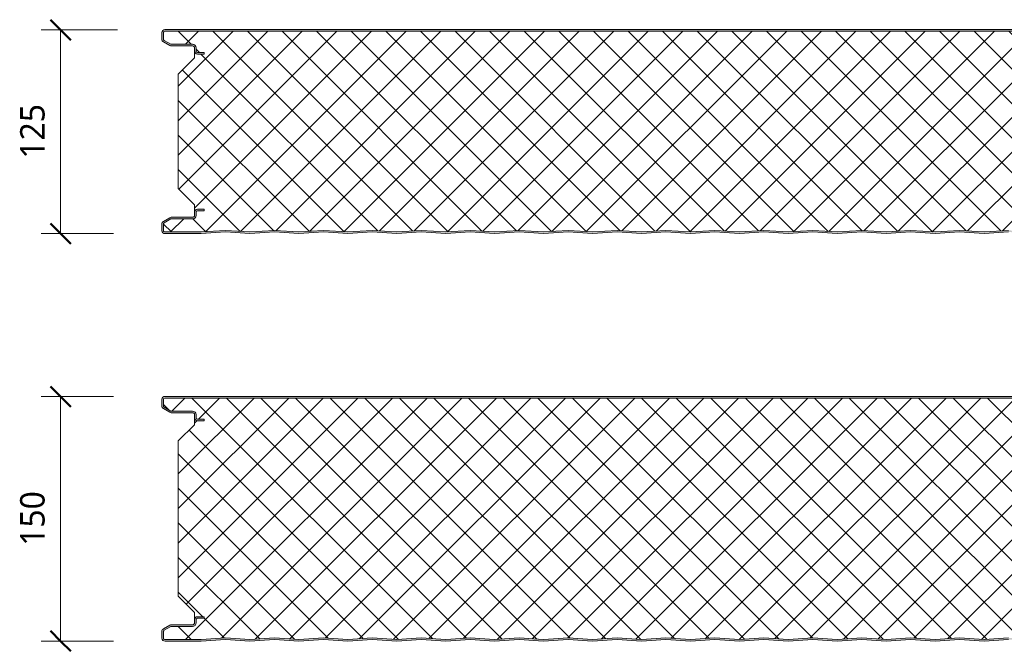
# Model space of a CAD drawing. Header units: millimetres. Extents: x 196 to 3485, y -270 to 1649.
# Tile 2 of 7: x 196 to 800, y 655 to 1043. Entities that reach past the tile are written whole.
import ezdxf

# ---------------------------------------------------------------- set-up
doc = ezdxf.new("R2010")
doc.units = ezdxf.units.MM
for name, color, linetype, lineweight in [('A-ANNO-DIMS', 211, 'Continuous', 9), ('A-ANNO-DIMS-5', 211, 'Continuous', 9), ('A-DETL-GENF', 92, 'Continuous', 13)]:
    doc.layers.add(name, color=color, linetype=linetype, lineweight=lineweight)
doc.styles.add('Yu Gothic', font='Yu Gothic.ttf', dxfattribs={"height": 15})
doc.dimstyles.new('Diagonal', dxfattribs={"dimscale": 304.8, "dimtxt": 17.413553, "dimasz": 0.04101, "dimexe": 0.03937, "dimexo": 0.024606, "dimgap": 0.024606, "dimtad": 1, "dimdec": 0, "dimzin": 0, "dimdsep": 46, "dimtxsty": 'Yu Gothic', "dimblk1": 'OBLIQUE', "dimblk2": 'OBLIQUE', "dimsah": 1, "dimcen": 0.09, "dimazin": 0, "dimtfac": 1, "dimtdec": 4, "dimtix": 1, "dimtmove": 0, "dimatfit": 3, "dimfxl": 1, "dimtvp": 1, "dimtfill": 1, "dimtolj": 1, "dimtzin": 0, "dimarcsym": 2})

# ---------------------------------------------------------------- blocks, each defined once
blk = doc.blocks.new('CR 1100 - FLAT - SATINLINE - CR 1100 125mm - FLAT - SATINLINE-4193648-15 PANEL SIZE AND PROFILE Copy 1 Copy 2 Copy 1')
at = {"layer": 'A-DETL-GENF'}
h = blk.add_hatch(color=256, dxfattribs=at)
h.paths.add_polyline_path([(534, 0), (549.09, 1), (564, 0), (579.09, 1), (594, 0), (609.09, 1), (624, 0), (639.09, 1), (654, 0), (669.09, 1), (684, 0), (699.09, 1), (714, 0), (729.09, 1), (744, 0), (759.09, 1), (774, 0), (789.09, 1), (804, 0), (819.09, 1), (834, 0), (849.09, 1), (864, 0), (879.09, 1), (894, 0), (909.09, 1), (924, 0), (939.09, 1), (954, 0), (969.09, 1), (984, 0), (999.3, 0.98), (1014, 0), (1029.09, 1), (1044, 0), (1059.09, 1), (1073.89, 0), (1096.41, 0.03), (1096.67, 0.06), (1097.1, 0.24), (1097.48, 0.53), (1097.81, 1.03), (1097.94, 1.33), (1098, 1.8), (1098.04, 9.61), (1098.16, 9.9), (1098.35, 10.15), (1098.6, 10.34), (1098.89, 10.46), (1099.2, 10.5), (1118.41, 10.53), (1118.67, 10.56), (1119.1, 10.74), (1119.48, 11.03), (1119.81, 11.53), (1119.94, 11.83), (1120, 12.3), (1119.95, 13.63), (1119.7, 14.19), (1119.3, 14.61), (1118.95, 14.82), (1118.55, 14.95), (1118.2, 15), (1114, 15), (1114, 14), (1118.41, 13.97), (1118.77, 13.77), (1118.98, 13.41), (1119, 13.2), (1118.98, 12.09), (1118.77, 11.73), (1118.41, 11.53), (1118.2, 11.5), (1099.2, 11.5), (1098.63, 11.43), (1098.1, 11.21), (1097.65, 10.86), (1097.3, 10.4), (1097.08, 9.87), (1097, 9.3), (1096.98, 1.59), (1096.77, 1.23), (1096.41, 1.03), (1095.91, 1), (1073.89, 1), (1059, 2.01), (1044, 1), (1029, 2.01), (1014, 1), (999, 2.01), (984, 1), (969, 2.01), (954, 1), (939, 2.01), (924, 1), (909, 2.01), (894, 1), (879, 2.01), (864, 1), (849, 2.01), (834, 1), (819, 2.01), (804, 1), (789, 2.01), (774, 1), (759, 2.01), (744, 1), (729, 2.01), (714, 1), (699, 2.01), (684, 1), (669, 2.01), (654, 1), (639, 2.01), (624, 1), (609, 2.01), (594, 1), (579, 2.01), (564, 1), (549, 2.01), (534, 1), (519, 2.01), (504, 1), (489, 2.01), (474, 1), (459, 2.01), (444, 1), (429, 2.01), (414, 1), (399, 2.01), (384, 1), (369, 2.01), (354, 1), (339, 2.01), (324, 1), (309, 2.01), (294, 1), (279, 2.01), (264, 1), (249, 2.01), (234, 1), (219, 2.01), (204, 1), (189, 2.01), (174, 1), (159, 2.01), (144, 1), (129, 2.01), (114, 1), (99, 2.01), (84, 1), (69, 2.01), (53.89, 1), (39, 2.01), (24.11, 1), (1.51, 1.05), (1.2, 1.27), (1.02, 1.61), (1, 1.8), (1.03, 6.17), (1.23, 6.53), (1.4, 6.65), (5.46, 9), (18.8, 9), (19.37, 9.07), (19.9, 9.29), (20.36, 9.64), (20.71, 10.1), (20.93, 10.63), (21, 11.2), (21.03, 13.41), (21.23, 13.76), (21.59, 13.97), (21.8, 14), (26, 14), (26, 15), (21.8, 15), (21.33, 14.94), (20.9, 14.76), (20.53, 14.47), (20.24, 14.1), (20.06, 13.67), (20, 13.2), (19.96, 10.89), (19.84, 10.6), (19.65, 10.35), (19.37, 10.15), (19.11, 10.04), (18.8, 10), (5.46, 9.97), (5.21, 9.94), (4.78, 9.76), (0.9, 7.52), (0.53, 7.23), (0.16, 6.65), (0.06, 6.43), (0, 5.96), (0.05, 1.38), (0.19, 0.99), (0.43, 0.63), (0.74, 0.35), (1.1, 0.14), (1.7, 0.02), (1.93, 0), (24.74, 0.05), (39.09, 1), (54, 0), (69.09, 1), (84, 0), (99.09, 1), (114, 0), (129.09, 1), (144, 0), (159.09, 1), (174, 0), (189.09, 1), (204, 0), (219.09, 1), (234, 0), (249.09, 1), (264, 0), (279.09, 1), (294, 0), (309.09, 1), (324, 0), (339.09, 1), (354, 0), (369.09, 1), (384, 0), (399.09, 1), (414, 0), (429.09, 1), (444, 0), (459.09, 1), (474, 0), (489.09, 1), (504, 0), (519.09, 1), (526.54, 0.5)])
h.paths.add_polyline_path([(1118.2, 110.14), (1118.67, 110.2), (1119.1, 110.38), (1119.48, 110.67), (1119.8, 111.14), (1119.94, 111.47), (1120, 111.94), (1119.99, 112.93), (1119.9, 113.41), (1119.76, 113.74), (1119.48, 114.11), (1119, 114.44), (1118.67, 114.58), (1118.2, 114.64), (1098.89, 114.68), (1098.6, 114.8), (1098.35, 114.99), (1098.16, 115.24), (1098.04, 115.53), (1098, 115.84), (1097.97, 123.59), (1097.94, 123.81), (1097.76, 124.24), (1097.48, 124.61), (1097, 124.94), (1096.67, 125.08), (1096.2, 125.14), (1.4, 125.09), (1.33, 125.08), (0.9, 124.9), (0.53, 124.61), (0.2, 124.14), (0.03, 123.59), (0, 123.34), (0, 119.18), (0.06, 118.71), (0.24, 118.28), (0.53, 117.91), (1, 117.56), (4.78, 115.38), (5.21, 115.2), (5.68, 115.14), (19.11, 115.1), (19.4, 114.98), (19.65, 114.79), (19.84, 114.54), (19.96, 114.25), (20, 113.94), (20, 111.94), (20.06, 111.48), (20.24, 111.04), (20.61, 110.61), (20.9, 110.38), (21.49, 110.18), (21.8, 110.14), (26, 110.14), (26, 111.14), (21.59, 111.17), (21.23, 111.38), (21.03, 111.73), (21, 111.94), (21, 113.94), (20.9, 114.56), (20.71, 115.04), (20.36, 115.5), (19.9, 115.85), (19.37, 116.07), (18.8, 116.14), (5.46, 116.14), (1.23, 118.62), (1.03, 118.97), (1, 119.18), (1.04, 123.59), (1.23, 123.91), (1.59, 124.11), (1.8, 124.14), (1096.41, 124.11), (1096.77, 123.91), (1096.98, 123.55), (1097, 123.34), (1097, 115.84), (1097.08, 115.27), (1097.3, 114.74), (1097.65, 114.29), (1098.1, 113.94), (1098.63, 113.72), (1099.2, 113.64), (1118.41, 113.61), (1118.77, 113.41), (1118.98, 113.05), (1119, 112.84), (1118.98, 111.73), (1118.77, 111.38), (1118.41, 111.17), (1118.2, 111.14), (1114, 111.14), (1114, 110.14)])
h = blk.add_hatch(dxfattribs=at)
h.set_pattern_fill('FP_4', color=256, style=0, pattern_type=2)
h.set_pattern_definition([(45, (-283.583, -911.559), (-10.6066, 10.6066), []), (135, (-283.583, -911.559), (-10.6066, -10.6066), [])])
h.paths.add_polyline_path([(864, 1), (879, 2.01), (894, 1), (909, 2.01), (924, 1), (939, 2.01), (954, 1), (969, 2.01), (984, 1), (999.3, 1.99), (1014, 1), (1029, 2.01), (1044, 1), (1059, 2.01), (1073.89, 1), (1096.41, 1.03), (1096.77, 1.23), (1096.9, 1.4), (1097, 1.8), (1097, 9.3), (1097.08, 9.87), (1097.3, 10.4), (1097.65, 10.86), (1098.1, 11.21), (1098.63, 11.43), (1099.2, 11.5), (1118.41, 11.53), (1118.77, 11.73), (1118.9, 11.9), (1119, 12.3), (1119, 13.2), (1118.9, 13.6), (1118.6, 13.89), (1118.2, 14), (1114, 14), (1114, 15), (1118.6, 14.95), (1118.98, 14.82), (1119.33, 14.61), (1119.61, 14.32), (1119.82, 13.98), (1119.96, 13.6), (1120, 13.2), (1120, 17.6), (1110, 27.61), (1110, 97.82), (1120, 107.74), (1120, 111.94), (1119.94, 111.47), (1119.76, 111.04), (1119.48, 110.67), (1119.1, 110.38), (1118.67, 110.2), (1118.2, 110.14), (1114, 110.14), (1114, 111.14), (1118.41, 111.17), (1118.77, 111.38), (1118.9, 111.54), (1119, 111.94), (1119, 112.84), (1118.9, 113.24), (1118.6, 113.53), (1118.2, 113.64), (1099.2, 113.64), (1098.63, 113.72), (1098.1, 113.94), (1097.65, 114.29), (1097.3, 114.74), (1097.08, 115.27), (1097, 115.84), (1097, 123.34), (1096.9, 123.74), (1096.6, 124.03), (1096.2, 124.14), (1.59, 124.11), (1.23, 123.91), (1.11, 123.74), (1, 123.34), (1, 119.18), (1.11, 118.78), (1.4, 118.49), (5.46, 116.14), (18.8, 116.14), (19.37, 116.07), (19.9, 115.85), (20.36, 115.5), (20.71, 115.04), (20.93, 114.51), (21, 113.94), (21, 111.94), (21.11, 111.54), (21.4, 111.25), (21.8, 111.14), (26, 111.14), (26, 110.14), (21.8, 110.14), (21.33, 110.2), (20.9, 110.38), (20.53, 110.67), (20.24, 111.04), (20.06, 111.48), (20, 111.94), (20, 107.74), (10, 97.82), (10, 27.61), (20, 17.6), (20, 13.2), (20.06, 13.67), (20.24, 14.1), (20.61, 14.53), (20.9, 14.76), (21.33, 14.94), (21.8, 15), (26, 15), (26, 14), (21.59, 13.97), (21.23, 13.76), (21.11, 13.6), (21, 13.2), (21, 11.2), (20.93, 10.63), (20.61, 9.97), (20.36, 9.64), (19.9, 9.29), (19.37, 9.07), (18.8, 9), (5.46, 9), (1.23, 6.53), (1.11, 6.36), (1, 5.96), (1, 1.8), (1.09, 1.43), (1.34, 1.14), (1.7, 1.01), (1.89, 1), (24.11, 1), (39, 2.01), (54, 1), (69, 2.01), (84, 1), (99, 2.01), (114, 1), (129, 2.01), (144, 1), (159, 2.01), (174, 1), (189, 2.01), (204, 1), (219, 2.01), (234, 1), (249, 2.01), (264, 1), (279, 2.01), (294, 1), (309, 2.01), (324, 1), (339, 2.01), (354, 1), (369, 2.01), (384, 1), (399, 2.01), (414, 1), (429, 2.01), (444, 1), (459, 2.01), (474, 1), (489, 2.01), (504, 1), (519, 2.01), (534, 1), (549, 2.01), (564, 1), (579, 2.01), (594, 1), (609, 2.01), (624, 1), (639, 2.01), (654, 1), (669, 2.01), (684, 1), (699, 2.01), (714, 1), (729, 2.01), (744, 1), (759, 2.01), (774, 1), (789, 2.01), (804, 1), (819, 2.01), (834, 1), (849, 2.01)])
for p, q in [((0, 123.34), (0, 119.18)), ((1, 123.34), (1, 119.18)), ((1096.2, 125.14), (1.8, 125.14)), ((1096.2, 124.14), (1.8, 124.14)), ((0.9, 117.62), (4.78, 115.38)), ((1.4, 118.49), (5.46, 116.14)), ((5.46, 116.14), (18.8, 116.14)), ((5.68, 115.14), (18.8, 115.14)), ((20, 113.94), (20, 111.94)), ((20, 111.94), (20, 107.74)), ((21, 113.94), (21, 111.94)), ((21.8, 111.14), (26, 111.14)), ((26, 110.14), (21.8, 110.14)), ((26, 111.14), (26, 110.14)), ((20, 107.74), (10, 97.82)), ((10, 97.82), (10, 27.61)), ((10, 27.61), (20, 17.6)), ((20, 17.6), (20, 13.2)), ((20, 13.2), (20, 11.2)), ((21, 13.2), (21, 11.2)), ((21.8, 15), (26, 15)), ((26, 14), (21.8, 14)), ((26, 15), (26, 14)), ((4.78, 9.76), (0.9, 7.52)), ((5.46, 9), (1.4, 6.65)), ((18.8, 9), (5.46, 9)), ((18.8, 10), (5.68, 10)), ((0, 5.96), (0, 1.8)), ((1, 5.96), (1, 1.8)), ((1.89, 1), (24.11, 1)), ((1.93, 0), (24.14, 0)), ((24.11, 1), (39, 2.01)), ((24.14, 0), (39, 1)), ((39, 2.01), (54, 1)), ((39, 1), (54, 0)), ((54, 1), (69, 2.01)), ((54, 0), (69, 1)), ((69, 2.01), (84, 1)), ((69, 1), (84, 0)), ((84, 1), (99, 2.01)), ((84, 0), (99, 1)), ((99, 2.01), (114, 1)), ((99, 1), (114, 0)), ((114, 1), (129, 2.01)), ((114, 0), (129, 1)), ((129, 2.01), (144, 1)), ((129, 1), (144, 0)), ((144, 1), (159, 2.01)), ((144, 0), (159, 1)), ((159, 2.01), (174, 1)), ((159, 1), (174, 0)), ((174, 1), (189, 2.01)), ((174, 0), (189, 1)), ((189, 2.01), (204, 1)), ((189, 1), (204, 0)), ((204, 1), (219, 2.01)), ((204, 0), (219, 1)), ((219, 2.01), (234, 1)), ((219, 1), (234, 0)), ((234, 1), (249, 2.01)), ((234, 0), (249, 1)), ((249, 2.01), (264, 1)), ((249, 1), (264, 0)), ((264, 1), (279, 2.01)), ((264, 0), (279, 1)), ((279, 2.01), (294, 1)), ((279, 1), (294, 0)), ((294, 1), (309, 2.01)), ((294, 0), (309, 1)), ((309, 2.01), (324, 1)), ((309, 1), (324, 0)), ((324, 1), (339, 2.01)), ((324, 0), (339, 1)), ((339, 2.01), (354, 1)), ((339, 1), (354, 0)), ((354, 1), (369, 2.01)), ((354, 0), (369, 1)), ((369, 2.01), (384, 1)), ((369, 1), (384, 0)), ((384, 1), (399, 2.01)), ((384, 0), (399, 1)), ((399, 2.01), (414, 1)), ((399, 1), (414, 0)), ((414, 1), (429, 2.01)), ((414, 0), (429, 1)), ((429, 2.01), (444, 1)), ((429, 1), (444, 0)), ((444, 1), (459, 2.01)), ((444, 0), (459, 1)), ((459, 2.01), (474, 1)), ((459, 1), (474, 0)), ((474, 1), (489, 2.01)), ((474, 0), (489, 1)), ((489, 2.01), (504, 1)), ((489, 1), (504, 0)), ((504, 1), (519, 2.01)), ((504, 0), (519, 1))]:
    blk.add_line(p, q, dxfattribs=at)
for centre, radius, start, end in [((1.8, 123.34), 1.8, 90, 180), ((1.8, 123.34), 0.8, 90, 180), ((1.8, 123.34), 0.8, 150, 180), ((1.8, 119.18), 1.8, 180, 240), ((1.8, 119.18), 0.8, 180, 210), ((1.8, 119.18), 0.8, 180, 240), ((5.68, 116.94), 1.8, 240, 270), ((18.8, 113.94), 2.2, 0, 90), ((18.8, 113.94), 1.2, 0, 90), ((21.8, 111.94), 1.8, 180, 270), ((21.8, 111.94), 0.8, 180, 210), ((21.8, 111.94), 0.8, 180, 270), ((21.8, 13.2), 1.8, 90, 180), ((21.8, 13.2), 0.8, 90, 180), ((21.8, 13.2), 0.8, 150, 180), ((1.8, 5.96), 1.8, 120, 180), ((1.8, 5.96), 0.8, 120, 180), ((1.8, 5.96), 0.8, 150, 180), ((5.68, 8.2), 1.8, 90, 120), ((18.8, 11.2), 1.2, 270, 360), ((18.8, 11.2), 2.2, 270, 360), ((1.8, 1.8), 1.8, 180, 274.15316), ((1.8, 1.8), 0.8, 180, 276.23145)]:
    blk.add_arc(centre, radius, start, end, dxfattribs=at)
blk = doc.blocks.new('CR 1100 - FLAT - SATINLINE - CR 1100 150mm - FLAT - SATINLINE-4193650-15 PANEL SIZE AND PROFILE Copy 1 Copy 2 Copy 1')
at = {"layer": 'A-DETL-GENF'}
h = blk.add_hatch(color=256, dxfattribs=at)
h.paths.add_polyline_path([(1044, 0), (1059.09, 1), (1073.89, 0), (1096.41, 0.03), (1096.67, 0.06), (1097.1, 0.24), (1097.48, 0.53), (1097.81, 1.03), (1097.94, 1.33), (1098, 1.8), (1098.04, 9.61), (1098.16, 9.9), (1098.35, 10.15), (1098.6, 10.34), (1098.89, 10.46), (1099.2, 10.5), (1118.41, 10.53), (1118.67, 10.56), (1119.1, 10.74), (1119.48, 11.03), (1119.85, 11.61), (1119.94, 11.83), (1120, 12.49), (1119.95, 13.63), (1119.7, 14.19), (1119.3, 14.61), (1118.95, 14.82), (1118.55, 14.95), (1118.2, 15), (1114, 15), (1114, 14), (1118.41, 13.97), (1118.77, 13.77), (1118.98, 13.41), (1119, 13.2), (1118.98, 12.09), (1118.77, 11.73), (1118.41, 11.53), (1118.2, 11.5), (1099.2, 11.5), (1098.63, 11.43), (1098.1, 11.21), (1097.65, 10.86), (1097.3, 10.4), (1097.08, 9.87), (1097, 9.3), (1096.98, 1.59), (1096.77, 1.23), (1096.41, 1.03), (1095.91, 1), (1073.89, 1), (1059, 2.01), (1044, 1), (1029, 2.01), (1014, 1), (999, 2.01), (984, 1), (969, 2.01), (954, 1), (939, 2.01), (924, 1), (909, 2.01), (894, 1), (879, 2.01), (864, 1), (849, 2.01), (834, 1), (819, 2.01), (804, 1), (789, 2.01), (774, 1), (759, 2.01), (744, 1), (729, 2.01), (714, 1), (699, 2.01), (684, 1), (669, 2.01), (654, 1), (639, 2.01), (624, 1), (609, 2.01), (594, 1), (579, 2.01), (564, 1), (549, 2.01), (534, 1), (519, 2.01), (504, 1), (489, 2.01), (474, 1), (459, 2.01), (444, 1), (429, 2.01), (414, 1), (399, 2.01), (384, 1), (369, 2.01), (354, 1), (339, 2.01), (324, 1), (309, 2.01), (294, 1), (279, 2.01), (264, 1), (249, 2.01), (234, 1), (219, 2.01), (204, 1), (189, 2.01), (174, 1), (159, 2.01), (144, 1), (129, 2.01), (114, 1), (99, 2.01), (84, 1), (69, 2.01), (53.89, 1), (39, 2.01), (24.11, 1), (1.51, 1.05), (1.2, 1.27), (1.02, 1.61), (1, 1.8), (1.03, 6.17), (1.23, 6.53), (1.4, 6.65), (5.46, 9), (18.8, 9), (19.37, 9.07), (19.9, 9.29), (20.36, 9.64), (20.71, 10.1), (20.93, 10.63), (21, 11.2), (21.03, 13.41), (21.23, 13.76), (21.59, 13.97), (21.8, 14), (26, 14), (26, 15), (21.8, 15), (21.33, 14.94), (20.9, 14.76), (20.53, 14.47), (20.2, 14), (20.06, 13.67), (20, 13.2), (19.96, 10.89), (19.84, 10.6), (19.65, 10.35), (19.37, 10.15), (19.11, 10.04), (18.8, 10), (5.46, 9.97), (5.21, 9.94), (4.78, 9.76), (0.9, 7.52), (0.53, 7.23), (0.16, 6.65), (0.06, 6.43), (0, 5.96), (0.05, 1.38), (0.19, 0.99), (0.43, 0.63), (0.74, 0.35), (1.1, 0.14), (1.7, 0.02), (1.93, 0), (24.74, 0.05), (39.09, 1), (54, 0), (69.09, 1), (84, 0), (99.09, 1), (114, 0), (129.09, 1), (144, 0), (159.09, 1), (174, 0), (189.09, 1), (204, 0), (219.09, 1), (234, 0), (249.09, 1), (264, 0), (279.09, 1), (294, 0), (309.09, 1), (324, 0), (339.09, 1), (354, 0), (369.09, 1), (384, 0), (399.09, 1), (414, 0), (429.09, 1), (444, 0), (459.09, 1), (474, 0), (489.09, 1), (504, 0), (519.09, 1), (534, 0), (549.09, 1), (564, 0), (579.09, 1), (594, 0), (609.09, 1), (624, 0), (639.09, 1), (654, 0), (669.09, 1), (684, 0), (699.09, 1), (714, 0), (729.09, 1), (744, 0), (759.09, 1), (774, 0), (789.09, 1), (804, 0), (819.09, 1), (834, 0), (849.09, 1), (864, 0), (879.09, 1), (894, 0), (909.09, 1), (924, 0), (939.09, 1), (954, 0), (969.09, 1), (984, 0), (999.3, 0.98), (1014, 0), (1029.09, 1), (1043.48, 0.03)])
h.paths.add_polyline_path([(1118.2, 135.14), (1118.67, 135.2), (1119.1, 135.38), (1119.48, 135.67), (1119.8, 136.14), (1119.94, 136.47), (1120, 136.94), (1119.99, 137.93), (1119.9, 138.41), (1119.66, 138.87), (1119.48, 139.11), (1119.1, 139.4), (1118.67, 139.58), (1118.2, 139.64), (1098.89, 139.68), (1098.6, 139.8), (1098.35, 139.99), (1098.16, 140.24), (1098.04, 140.53), (1098, 140.84), (1097.99, 148.46), (1097.94, 148.81), (1097.76, 149.24), (1097.48, 149.61), (1097, 149.94), (1096.67, 150.08), (1096.2, 150.14), (1.4, 150.09), (1.33, 150.08), (0.9, 149.9), (0.53, 149.61), (0.24, 149.24), (0.06, 148.81), (0, 148.34), (0, 144.18), (0.06, 143.71), (0.24, 143.28), (0.53, 142.91), (1, 142.56), (4.78, 140.38), (5.21, 140.2), (5.68, 140.14), (19.11, 140.1), (19.4, 139.98), (19.65, 139.79), (19.9, 139.39), (19.96, 139.25), (20, 138.87), (20, 136.94), (20.06, 136.48), (20.24, 136.04), (20.61, 135.61), (20.9, 135.38), (21.49, 135.18), (21.8, 135.14), (26, 135.14), (26, 136.14), (21.59, 136.17), (21.23, 136.38), (21.03, 136.73), (21, 136.94), (21, 138.94), (20.93, 139.51), (20.71, 140.04), (20.36, 140.5), (19.9, 140.85), (19.37, 141.07), (18.8, 141.14), (5.46, 141.14), (1.23, 143.62), (1.03, 143.97), (1, 144.18), (1.03, 148.55), (1.23, 148.91), (1.59, 149.11), (1.8, 149.14), (1096.41, 149.11), (1096.77, 148.91), (1096.98, 148.55), (1097, 147.9), (1097, 140.84), (1097.08, 140.27), (1097.3, 139.74), (1097.65, 139.29), (1098.25, 138.87), (1098.63, 138.72), (1099.2, 138.64), (1118.41, 138.61), (1118.77, 138.41), (1118.98, 138.05), (1119, 137.84), (1118.98, 136.73), (1118.77, 136.38), (1118.41, 136.17), (1118.2, 136.14), (1114, 136.14), (1114, 135.14)])
h = blk.add_hatch(dxfattribs=at)
h.set_pattern_fill('FP_5', color=256, style=0, pattern_type=2)
h.set_pattern_definition([(45, (-283.583, -661.559), (-10.6066, 10.6066), []), (135, (-283.583, -661.559), (-10.6066, -10.6066), [])])
h.paths.add_polyline_path([(594, 1), (609, 2.01), (624, 1), (639, 2.01), (654, 1), (669, 2.01), (684, 1), (699, 2.01), (714, 1), (729, 2.01), (744, 1), (759, 2.01), (774, 1), (789, 2.01), (804, 1), (819, 2.01), (834, 1), (849, 2.01), (864, 1), (879, 2.01), (894, 1), (909, 2.01), (924, 1), (939, 2.01), (954, 1), (969, 2.01), (984, 1), (999.3, 1.99), (1014, 1), (1029, 2.01), (1044, 1), (1059, 2.01), (1073.89, 1), (1096.41, 1.03), (1096.77, 1.23), (1096.9, 1.4), (1097, 1.8), (1097, 9.3), (1097.08, 9.87), (1097.3, 10.4), (1097.65, 10.86), (1098.1, 11.21), (1098.63, 11.43), (1099.2, 11.5), (1118.41, 11.53), (1118.77, 11.73), (1118.9, 11.9), (1119, 12.49), (1119, 13.2), (1118.9, 13.6), (1118.6, 13.89), (1118.2, 14), (1114, 14), (1114, 15), (1118.6, 14.95), (1118.98, 14.82), (1119.33, 14.61), (1119.61, 14.32), (1119.82, 13.98), (1119.96, 13.6), (1120, 13.2), (1120, 17.6), (1110, 27.61), (1110, 122.82), (1120, 132.74), (1120, 136.94), (1119.94, 136.47), (1119.76, 136.04), (1119.48, 135.67), (1119.1, 135.38), (1118.67, 135.2), (1118.2, 135.14), (1114, 135.14), (1114, 136.14), (1118.41, 136.17), (1118.77, 136.38), (1118.9, 136.54), (1119, 136.94), (1119, 137.84), (1118.9, 138.24), (1118.6, 138.53), (1118.2, 138.64), (1099.2, 138.64), (1098.63, 138.72), (1098.1, 138.94), (1097.65, 139.29), (1097.3, 139.74), (1097.08, 140.27), (1097, 140.84), (1097, 148.34), (1096.9, 148.74), (1096.6, 149.03), (1096.2, 149.14), (1.59, 149.11), (1.23, 148.91), (1.11, 148.74), (1, 148.34), (1, 144.18), (1.11, 143.78), (1.4, 143.49), (5.46, 141.14), (18.8, 141.14), (19.37, 141.07), (19.9, 140.85), (20.36, 140.5), (20.71, 140.04), (20.93, 139.51), (21, 138.87), (21, 136.94), (21.11, 136.54), (21.4, 136.25), (21.8, 136.14), (26, 136.14), (26, 135.14), (21.8, 135.14), (21.33, 135.2), (20.9, 135.38), (20.53, 135.67), (20.24, 136.04), (20.06, 136.48), (20, 136.94), (20, 132.74), (10, 122.82), (10, 27.61), (20, 17.6), (20, 13.2), (20.06, 13.67), (20.24, 14.1), (20.53, 14.47), (20.9, 14.76), (21.33, 14.94), (21.8, 15), (26, 15), (26, 14), (21.59, 13.97), (21.23, 13.76), (21.11, 13.6), (21, 13.2), (21, 11.2), (20.93, 10.63), (20.71, 10.1), (20.36, 9.64), (19.9, 9.29), (19.37, 9.07), (18.8, 9), (5.46, 9), (1.23, 6.53), (1.11, 6.36), (1, 5.96), (1, 1.8), (1.09, 1.43), (1.34, 1.14), (1.7, 1.01), (1.89, 1), (24.11, 1), (39, 2.01), (54, 1), (69, 2.01), (84, 1), (99, 2.01), (114, 1), (129, 2.01), (144, 1), (159, 2.01), (174, 1), (189, 2.01), (204, 1), (219, 2.01), (234, 1), (249, 2.01), (264, 1), (279, 2.01), (294, 1), (309, 2.01), (324, 1), (339, 2.01), (354, 1), (369, 2.01), (384, 1), (399, 2.01), (414, 1), (429, 2.01), (444, 1), (459, 2.01), (474, 1), (489, 2.01), (504, 1), (519, 2.01), (534, 1), (549, 2.01), (564, 1), (579, 2.01)])
for p, q in [((0, 148.34), (0, 144.18)), ((1, 148.34), (1, 144.18)), ((1096.2, 150.14), (1.8, 150.14)), ((1096.2, 149.14), (1.8, 149.14)), ((0.9, 142.62), (4.78, 140.38)), ((1.4, 143.49), (5.46, 141.14)), ((5.46, 141.14), (18.8, 141.14)), ((5.68, 140.14), (18.8, 140.14)), ((20, 138.94), (20, 136.94)), ((21, 138.94), (21, 136.94)), ((20, 136.94), (20, 132.74)), ((21.8, 136.14), (26, 136.14)), ((26, 135.14), (21.8, 135.14)), ((26, 136.14), (26, 135.14)), ((20, 132.74), (10, 122.82)), ((10, 122.82), (10, 27.61)), ((10, 27.61), (20, 17.6)), ((20, 17.6), (20, 13.2)), ((20, 13.2), (20, 11.2)), ((21, 13.2), (21, 11.2)), ((21.8, 15), (26, 15)), ((26, 14), (21.8, 14)), ((26, 15), (26, 14)), ((4.78, 9.76), (0.9, 7.52)), ((5.46, 9), (1.4, 6.65)), ((18.8, 9), (5.46, 9)), ((18.8, 10), (5.68, 10)), ((0, 5.96), (0, 1.8)), ((1, 5.96), (1, 1.8)), ((1.89, 1), (24.11, 1)), ((1.93, 0), (24.14, 0)), ((24.11, 1), (39, 2.01)), ((24.14, 0), (39, 1)), ((39, 2.01), (54, 1)), ((39, 1), (54, 0)), ((54, 1), (69, 2.01)), ((54, 0), (69, 1)), ((69, 2.01), (84, 1)), ((69, 1), (84, 0)), ((84, 1), (99, 2.01)), ((84, 0), (99, 1)), ((99, 2.01), (114, 1)), ((99, 1), (114, 0)), ((114, 1), (129, 2.01)), ((114, 0), (129, 1)), ((129, 2.01), (144, 1)), ((129, 1), (144, 0)), ((144, 1), (159, 2.01)), ((144, 0), (159, 1)), ((159, 2.01), (174, 1)), ((159, 1), (174, 0)), ((174, 1), (189, 2.01)), ((174, 0), (189, 1)), ((189, 2.01), (204, 1)), ((189, 1), (204, 0)), ((204, 1), (219, 2.01)), ((204, 0), (219, 1)), ((219, 2.01), (234, 1)), ((219, 1), (234, 0)), ((234, 1), (249, 2.01)), ((234, 0), (249, 1)), ((249, 2.01), (264, 1)), ((249, 1), (264, 0)), ((264, 1), (279, 2.01)), ((264, 0), (279, 1)), ((279, 2.01), (294, 1)), ((279, 1), (294, 0)), ((294, 1), (309, 2.01)), ((294, 0), (309, 1)), ((309, 2.01), (324, 1)), ((309, 1), (324, 0)), ((324, 1), (339, 2.01)), ((324, 0), (339, 1)), ((339, 2.01), (354, 1)), ((339, 1), (354, 0)), ((354, 1), (369, 2.01)), ((354, 0), (369, 1)), ((369, 2.01), (384, 1)), ((369, 1), (384, 0)), ((384, 1), (399, 2.01)), ((384, 0), (399, 1)), ((399, 2.01), (414, 1)), ((399, 1), (414, 0)), ((414, 1), (429, 2.01)), ((414, 0), (429, 1)), ((429, 2.01), (444, 1)), ((429, 1), (444, 0)), ((444, 1), (459, 2.01)), ((444, 0), (459, 1)), ((459, 2.01), (474, 1)), ((459, 1), (474, 0)), ((474, 1), (489, 2.01)), ((474, 0), (489, 1)), ((489, 2.01), (504, 1)), ((489, 1), (504, 0)), ((504, 1), (519, 2.01)), ((504, 0), (519, 1))]:
    blk.add_line(p, q, dxfattribs=at)
for centre, radius, start, end in [((1.8, 148.34), 1.8, 90, 180), ((1.8, 148.34), 0.8, 90, 180), ((1.8, 148.34), 0.8, 150, 180), ((1.8, 144.18), 1.8, 180, 240), ((1.8, 144.18), 0.8, 180, 210), ((1.8, 144.18), 0.8, 180, 240), ((5.68, 141.94), 1.8, 240, 270), ((18.8, 138.94), 2.2, 0, 90), ((18.8, 138.94), 1.2, 0, 90), ((21.8, 136.94), 1.8, 180, 270), ((21.8, 136.94), 0.8, 180, 210), ((21.8, 136.94), 0.8, 180, 270), ((21.8, 13.2), 1.8, 90, 180), ((21.8, 13.2), 0.8, 90, 180), ((21.8, 13.2), 0.8, 150, 180), ((1.8, 5.96), 1.8, 120, 180), ((1.8, 5.96), 0.8, 120, 180), ((1.8, 5.96), 0.8, 150, 180), ((5.68, 8.2), 1.8, 90, 120), ((18.8, 11.2), 1.2, 270, 360), ((18.8, 11.2), 2.2, 270, 0), ((1.8, 1.8), 1.8, 180, 274.15316), ((1.8, 1.8), 0.8, 180, 276.23145)]:
    blk.add_arc(centre, radius, start, end, dxfattribs=at)
blk = doc.blocks.new('DIMBLOCK4-15 PANEL SIZE AND PROFILE Copy 1 Copy 2 Copy 1')
at = {"layer": 'A-ANNO-DIMS-5', "lineweight": 50}
for p, q in [((221.48, 1036.56), (215.23, 1042.81)), ((221.48, 1036.56), (227.73, 1030.31)), ((221.48, 911.56), (215.23, 917.81)), ((221.48, 911.56), (227.73, 905.31))]:
    blk.add_line(p, q, dxfattribs=at)
at = {"layer": 'A-ANNO-DIMS-5'}
for p, q in [((221.48, 1036.56), (209.48, 1036.56)), ((221.48, 911.56), (221.48, 1036.56)), ((221.48, 1036.56), (256.31, 1036.56)), ((221.48, 911.56), (209.48, 911.56)), ((221.48, 911.56), (253.92, 911.56))]:
    blk.add_line(p, q, dxfattribs=at)
at = {"layer": 'A-ANNO-DIMS-5', "color": 0, "insert": (196.68, 957.54), "char_height": 15, "width": 39.6414, "attachment_point": 1, "rotation": 90, "line_spacing_factor": 1.024327, "style": 'Yu Gothic', "bg_fill": 3, "box_fill_scale": 1.25, "bg_fill_color": 256, "bg_fill_true_color": 13158600, "bg_fill_transparency": 0}
blk.add_mtext('125', dxfattribs=at)
blk = doc.blocks.new('_Oblique')
at = {"color": 0, "linetype": 'ByBlock', "lineweight": -2}
blk.add_line((-0.5, -0.5), (0.5, 0.5), dxfattribs=at)
blk = doc.blocks.new('DIMBLOCK5-15 PANEL SIZE AND PROFILE Copy 1 Copy 2 Copy 1')
at = {"layer": 'A-ANNO-DIMS-5', "lineweight": 50}
for p, q in [((221.48, 811.56), (215.23, 817.81)), ((221.48, 811.56), (227.73, 805.31)), ((221.48, 661.56), (215.23, 667.81)), ((221.48, 661.56), (227.73, 655.31))]:
    blk.add_line(p, q, dxfattribs=at)
at = {"layer": 'A-ANNO-DIMS-5'}
for p, q in [((221.48, 811.56), (209.48, 811.56)), ((221.48, 661.56), (221.48, 811.56)), ((221.48, 811.56), (253.92, 811.56)), ((221.48, 661.56), (209.48, 661.56)), ((221.48, 661.56), (253.92, 661.56))]:
    blk.add_line(p, q, dxfattribs=at)
at = {"layer": 'A-ANNO-DIMS-5', "color": 0, "insert": (196.68, 720.04), "char_height": 15, "width": 39.6414, "attachment_point": 1, "rotation": 90, "line_spacing_factor": 1.024327, "style": 'Yu Gothic', "bg_fill": 3, "box_fill_scale": 1.25, "bg_fill_color": 256, "bg_fill_true_color": 13158600, "bg_fill_transparency": 0}
blk.add_mtext('150', dxfattribs=at)

msp = doc.modelspace()

# ---------------------------------------------------------------- block references
at = {"layer": 'A-DETL-GENF'}
for name, p in [('CR 1100 - FLAT - SATINLINE - CR 1100 125mm - FLAT - SATINLINE-4193648-15 PANEL SIZE AND PROFILE Copy 1 Copy 2 Copy 1', (283.58, 911.56)), ('CR 1100 - FLAT - SATINLINE - CR 1100 150mm - FLAT - SATINLINE-4193650-15 PANEL SIZE AND PROFILE Copy 1 Copy 2 Copy 1', (283.58, 661.56))]:
    msp.add_blockref(name, p, dxfattribs=at)

# ---------------------------------------------------------------- dimensions: what is measured, and where the dimension line sits
at = {"layer": 'A-ANNO-DIMS'}
for base, p1, p2, override, picture, middle in [((221.48, 1036.56), (261.42, 911.56), (263.81, 1036.56), {"dimpost": '<>', "dimfxl": 125.022841}, 'DIMBLOCK4-15 PANEL SIZE AND PROFILE Copy 1 Copy 2 Copy 1', (206.48, 974.06)), ((221.48, 811.56), (261.42, 661.56), (261.42, 811.56), {"dimpost": '<>', "dimfxl": 150}, 'DIMBLOCK5-15 PANEL SIZE AND PROFILE Copy 1 Copy 2 Copy 1', (206.48, 736.56))]:
    dim = msp.add_linear_dim(base=base, p1=p1, p2=p2, angle=90, dimstyle='Diagonal', override=override, dxfattribs=at)
    dim.commit()
    dim.dimension.update_dxf_attribs({"geometry": picture, "text_midpoint": middle})

doc.saveas('drawing.dxf')
